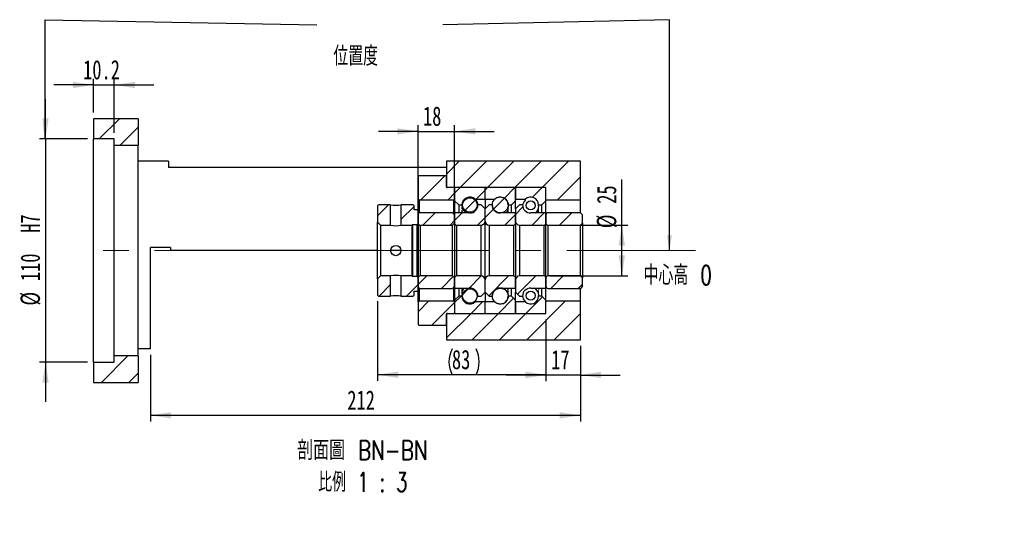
# Paper-space layout 'MBCK25L-G' of a CAD drawing. Header units: millimetres. Extents: x 19 to 333, y 9 to 190.
# Tile 4 of 5: x 171 to 333, y 9 to 91. Entities that reach past the tile are written whole.
import ezdxf

# ---------------------------------------------------------------- set-up
doc = ezdxf.new("R2010")
doc.units = ezdxf.units.MM
doc.linetypes.add('CENTERX2', pattern=[20.32, 12.7, -2.54, 2.54, -2.54])
doc.layers.add('圖層0', color=7, linetype='Continuous')
doc.styles.add('SLDTEXTSTYLE0', font='TXT', dxfattribs={"width": 0.7})
doc.styles.add('SLDTEXTSTYLE1', font='TXT', dxfattribs={"width": 0.7, "bigfont": 'bigfont'})
doc.styles.add('SLDTEXTSTYLE6', font='TXT', dxfattribs={"width": 0.75, "bigfont": 'bigfont'})
doc.styles.add('SLDTEXTSTYLE7', font='TXT', dxfattribs={"width": 0.65625, "bigfont": 'bigfont'})
doc.dimstyles.new('SLDDIMSTYLE1', dxfattribs={"dimtxt": 0.18, "dimasz": 2.5, "dimexe": 0, "dimexo": 0.0625, "dimgap": 0, "dimtad": 0, "dimtih": 1, "dimtoh": 1, "dimdec": 0, "dimrnd": 1e-09, "dimzin": 0, "dimdsep": 46, "dimtxsty": 'Standard', "dimsah": 1, "dimcen": 0.09, "dimadec": 0, "dimazin": 0, "dimtfac": 2.5, "dimtdec": 0, "dimtofl": 0, "dimtmove": 0, "dimatfit": 3, "dimfxl": 0, "dimfrac": 2, "dimtolj": 1, "dimtzin": 0, "dimarcsym": 0})
doc.dimstyles.new('SLDDIMSTYLE4', dxfattribs={"dimtxt": 3.389974, "dimasz": 2.5, "dimexe": 0, "dimexo": 0.0625, "dimgap": 0.847493, "dimtad": 1, "dimlfac": 3, "dimrnd": 1e-09, "dimzin": 12, "dimdsep": 46, "dimtxsty": 'SLDTEXTSTYLE0', "dimsah": 1, "dimcen": 0.09, "dimadec": 0, "dimazin": 3, "dimtfac": 1, "dimtmove": 0, "dimatfit": 0, "dimfxl": 0, "dimfrac": 2, "dimtolj": 1, "dimtzin": 12, "dimarcsym": 0})
doc.dimstyles.new('SLDDIMSTYLE5', dxfattribs={"dimtxt": 3.389974, "dimasz": 2.5, "dimexe": 0, "dimexo": 0.0625, "dimgap": 0.847493, "dimtad": 1, "dimdec": 1, "dimlfac": 3, "dimrnd": 1e-09, "dimzin": 12, "dimdsep": 46, "dimtxsty": 'SLDTEXTSTYLE0', "dimsah": 1, "dimcen": 0.09, "dimadec": 0, "dimazin": 3, "dimtfac": 1, "dimtdec": 1, "dimtmove": 0, "dimatfit": 0, "dimfxl": 0, "dimfrac": 2, "dimtolj": 1, "dimtzin": 12, "dimarcsym": 0})
doc.dimstyles.new('SLDDIMSTYLE6', dxfattribs={"dimtxt": 3.389974, "dimasz": 2.5, "dimexe": 0, "dimexo": 0.0625, "dimgap": 0.847493, "dimtad": 1, "dimlfac": 3, "dimrnd": 1e-09, "dimzin": 12, "dimdsep": 46, "dimtxsty": 'SLDTEXTSTYLE0', "dimsah": 1, "dimcen": 0.09, "dimadec": 0, "dimazin": 3, "dimtfac": 1, "dimtofl": 0, "dimtmove": 0, "dimatfit": 3, "dimfxl": 0, "dimfrac": 2, "dimtolj": 1, "dimtzin": 12, "dimarcsym": 0})

# ---------------------------------------------------------------- blocks, each defined once
blk = doc.blocks.new('_D_27')
at = {"layer": '圖層0', "color": 7}
for p, q in [((175.34, 71.89), (175.34, 78.41)), ((182.24, 71.89), (174.34, 71.89)), ((175.34, 71.89), (175.34, 35.22)), ((182.24, 35.22), (174.34, 35.22)), ((175.34, 35.22), (175.34, 28.71))]:
    blk.add_line(p, q, dxfattribs=at)
for points in [[(175.34, 71.89), (175.86, 75.28), (174.82, 75.28)], [(175.34, 35.22), (174.82, 31.83), (175.86, 31.83)]]:
    blk.add_solid(points, dxfattribs=at)
at = {"layer": '圖層0', "color": 7, "char_height": 3.175, "attachment_point": 1, "rotation": 90, "style": 'SLDTEXTSTYLE0'}
for s, insert in [('H7', (171.24, 56.47)), ('110', (171.24, 48.53)), ('%%c', (171.24, 44.51))]:
    blk.add_mtext(s, dxfattribs=dict(at, insert=insert))
blk = doc.blocks.new('_D_28')
at = {"layer": '圖層0', "color": 7}
for p, q in [((183.24, 76.22), (183.24, 81.76)), ((186.64, 72.89), (186.64, 81.76)), ((183.24, 80.76), (176.72, 80.76)), ((183.24, 80.76), (186.64, 80.76)), ((186.64, 80.76), (193.16, 80.76))]:
    blk.add_line(p, q, dxfattribs=at)
for points in [[(183.24, 80.76), (179.85, 81.28), (179.85, 80.24)], [(186.64, 80.76), (190.03, 80.24), (190.03, 81.28)]]:
    blk.add_solid(points, dxfattribs=at)
at = {"layer": '圖層0', "color": 7, "insert": (181.52, 84.85), "char_height": 3.175, "attachment_point": 1, "style": 'SLDTEXTSTYLE0'}
blk.add_mtext('10.2', dxfattribs=at)
blk = doc.blocks.new('_D_29')
at = {"layer": '圖層0', "color": 7}
for p, q in [((236.57, 73.14), (230.05, 73.14)), ((236.57, 60.44), (236.57, 74.14)), ((236.57, 73.14), (242.57, 73.14)), ((242.57, 60.44), (242.57, 74.14)), ((242.57, 73.14), (249.09, 73.14))]:
    blk.add_line(p, q, dxfattribs=at)
for points in [[(236.57, 73.14), (233.18, 73.66), (233.18, 72.62)], [(242.57, 73.14), (245.96, 72.62), (245.96, 73.66)]]:
    blk.add_solid(points, dxfattribs=at)
at = {"layer": '圖層0', "color": 7, "insert": (237.37, 77.23), "char_height": 3.175, "attachment_point": 1, "style": 'SLDTEXTSTYLE0'}
blk.add_mtext('18', dxfattribs=at)
blk = doc.blocks.new('_D_30')
at = {"layer": '圖層0', "color": 7}
for p, q in [((270.05, 57.72), (270.05, 65.22)), ((258.24, 57.72), (271.05, 57.72)), ((270.05, 49.39), (270.05, 57.72)), ((258.24, 49.39), (271.05, 49.39))]:
    blk.add_line(p, q, dxfattribs=at)
for points in [[(270.05, 57.72), (269.52, 54.33), (270.57, 54.33)], [(270.05, 49.39), (270.57, 52.78), (269.52, 52.78)]]:
    blk.add_solid(points, dxfattribs=at)
at = {"layer": '圖層0', "color": 7, "char_height": 3.175, "attachment_point": 1, "rotation": 90, "style": 'SLDTEXTSTYLE0'}
for s, insert in [('25', (265.95, 61.24)), ('%%c', (265.95, 57.22))]:
    blk.add_mtext(s, dxfattribs=dict(at, insert=insert))
blk = doc.blocks.new('_D_31')
at = {"layer": '圖層0', "color": 7}
for p, q in [((229.91, 45.22), (229.91, 32.14)), ((257.57, 42.22), (257.57, 32.14)), ((257.57, 33.14), (229.91, 33.14))]:
    blk.add_line(p, q, dxfattribs=at)
for centre, start, end in [((246.37, 35.26), 153.4349, 206.5651), ((241.87, 35.26), 333.4349, 26.5651)]:
    blk.add_arc(centre, 4.73, start, end, dxfattribs=at)
for points in [[(229.91, 33.14), (233.3, 32.62), (233.3, 33.66)], [(257.57, 33.14), (254.18, 33.66), (254.18, 32.62)]]:
    blk.add_solid(points, dxfattribs=at)
at = {"layer": '圖層0', "color": 7, "insert": (242.13, 37.23), "char_height": 3.175, "attachment_point": 1, "style": 'SLDTEXTSTYLE0'}
blk.add_mtext('83', dxfattribs=at)
blk = doc.blocks.new('_D_32')
at = {"layer": '圖層0', "color": 7}
for p, q in [((257.57, 42.22), (257.57, 32.1)), ((263.24, 37.89), (263.24, 32.1)), ((257.57, 33.1), (251.05, 33.1)), ((263.24, 33.1), (257.57, 33.1)), ((263.24, 33.1), (269.76, 33.1))]:
    blk.add_line(p, q, dxfattribs=at)
for points in [[(257.57, 33.1), (254.18, 33.63), (254.18, 32.58)], [(263.24, 33.1), (266.63, 32.58), (266.63, 33.63)]]:
    blk.add_solid(points, dxfattribs=at)
at = {"layer": '圖層0', "color": 7, "insert": (258.43, 37.2), "char_height": 3.175, "attachment_point": 1, "style": 'SLDTEXTSTYLE0'}
blk.add_mtext('17', dxfattribs=at)
blk = doc.blocks.new('_D_33')
at = {"layer": '圖層0', "color": 7}
for p, q in [((263.24, 37.89), (263.24, 25.47)), ((192.57, 36.39), (192.57, 25.47)), ((263.24, 26.47), (192.57, 26.47))]:
    blk.add_line(p, q, dxfattribs=at)
for points in [[(192.57, 26.47), (195.96, 25.95), (195.96, 26.99)], [(263.24, 26.47), (259.85, 26.99), (259.85, 25.95)]]:
    blk.add_solid(points, dxfattribs=at)
at = {"layer": '圖層0', "color": 7, "insert": (224.93, 30.56), "char_height": 3.175, "attachment_point": 1, "style": 'SLDTEXTSTYLE0'}
blk.add_mtext('212', dxfattribs=at)
blk = doc.blocks.new('SW_NOTE_9')
at = {"layer": '圖層0', "color": 0, "char_height": 3.175, "attachment_point": 2}
for s, insert, style in [('\\M+19655\\M+196CA\\M+19AA4 BN-BN', (13, 4.09), 'SLDTEXTSTYLE6'), ('\\M+194E4\\M+197E1 1 : 3', (13.06, -1.14), 'SLDTEXTSTYLE7')]:
    blk.add_mtext(s, dxfattribs=dict(at, insert=insert, style=style))

psp = doc.layouts.new('MBCK25L-G')

# ---------------------------------------------------------------- hatches: boundary and pattern name
at = {"linetype": 'Continuous', "lineweight": 18}
h = psp.add_hatch(dxfattribs=at)
h.set_pattern_fill('ANSI31', style=0)
edge = h.paths.add_edge_path(flags=0)
edge.add_line((247.473, 63.8912), (242.673, 63.8912))
edge.add_arc((242.673, 63.7912), 0.1, 90, 180)
edge.add_line((242.573, 63.7912), (242.573, 61.7246))
edge.add_line((242.573, 61.7246), (243.2396, 61.0579))
edge.add_line((243.2396, 61.0579), (243.7813, 61.0579))
edge.add_arc((245.073, 61.0579), 1.2917, 47.348118, 180, ccw=False)
edge.add_line((245.9481, 62.0079), (247.573, 62.0079))
edge.add_line((247.573, 62.0079), (247.573, 63.7912))
edge.add_arc((247.473, 63.7912), 0.1, 0, 90)
h = psp.add_hatch(dxfattribs=at)
h.set_pattern_fill('ANSI31', style=0)
edge = h.paths.add_edge_path(flags=0)
edge.add_line((252.573, 61.7246), (252.573, 63.7912))
edge.add_arc((252.473, 63.7912), 0.1, 0, 90)
edge.add_line((252.473, 63.8912), (247.673, 63.8912))
edge.add_arc((247.673, 63.7912), 0.1, 90, 180)
edge.add_line((247.573, 63.7912), (247.573, 62.0079))
edge.add_line((247.573, 62.0079), (249.1978, 62.0079))
edge.add_arc((250.073, 61.0579), 1.2917, 0, 132.651882, ccw=False)
edge.add_line((251.3646, 61.0579), (251.9063, 61.0579))
edge.add_line((251.9063, 61.0579), (252.573, 61.7246))
h = psp.add_hatch(dxfattribs=at)
h.set_pattern_fill('ANSI31', style=0)
edge = h.paths.add_edge_path(flags=0)
edge.add_line((257.573, 61.7246), (257.573, 63.7912))
edge.add_arc((257.473, 63.7912), 0.1, 0, 90)
edge.add_line((257.473, 63.8912), (252.673, 63.8912))
edge.add_arc((252.673, 63.7912), 0.1, 90, 180)
edge.add_line((252.573, 63.7912), (252.573, 62.0079))
edge.add_line((252.573, 62.0079), (254.1978, 62.0079))
edge.add_arc((255.073, 61.0579), 1.2917, 0, 132.651882, ccw=False)
edge.add_line((256.3646, 61.0579), (256.9063, 61.0579))
edge.add_line((256.9063, 61.0579), (257.573, 61.7246))
h = psp.add_hatch(dxfattribs=at)
h.set_pattern_fill('ANSI31', style=0)
edge = h.paths.add_edge_path(flags=0)
edge.add_arc((245.073, 61.0348), 1.197, 0, 360)
h = psp.add_hatch(dxfattribs=at)
h.set_pattern_fill('ANSI31', style=0)
edge = h.paths.add_edge_path(flags=0)
edge.add_arc((250.073, 61.053), 1.3056, 0, 360)
h = psp.add_hatch(dxfattribs=at)
h.set_pattern_fill('ANSI31', style=0)
edge = h.paths.add_edge_path(flags=0)
edge.add_arc((255.073, 60.974), 0.7261, 0, 360)
h = psp.add_hatch(dxfattribs=at)
h.set_pattern_fill('ANSI31', style=0)
h.paths.add_polyline_path([(230.073, 61.0579), (229.9063, 60.8912), (229.9063, 58.2246), (230.4063, 57.7246), (232.0563, 57.7246), (232.0563, 61.0579)], flags=0)
h = psp.add_hatch(dxfattribs=at)
h.set_pattern_fill('ANSI31', style=0)
h.paths.add_polyline_path([(236.573, 60.0579), (236.4063, 60.2246), (235.9063, 60.2246), (235.9063, 60.8912), (235.7396, 61.0579), (233.7563, 61.0579), (233.7563, 57.7246), (235.573, 57.7246), (235.6563, 57.8079), (236.4063, 57.8079), (236.573, 57.9746)], flags=0)
h = psp.add_hatch(dxfattribs=at)
h.set_pattern_fill('ANSI31', style=0)
edge = h.paths.add_edge_path(flags=0)
edge.add_line((247.573, 58.3912), (247.573, 60.3912))
edge.add_line((247.573, 60.3912), (246.9063, 61.0579))
edge.add_line((246.9063, 61.0579), (246.4063, 61.0579))
edge.add_arc((245.073, 61.0579), 1.3333, 270, 360, ccw=False)
edge.add_line((245.073, 59.7246), (242.573, 59.7246))
edge.add_line((242.573, 59.7246), (242.573, 58.0579))
edge.add_arc((242.9063, 58.0579), 0.3333, 180, 270)
edge.add_line((242.9063, 57.7246), (246.9063, 57.7246))
edge.add_arc((246.9063, 58.3912), 0.6667, 270, 360)
h = psp.add_hatch(dxfattribs=at)
h.set_pattern_fill('ANSI31', style=0)
edge = h.paths.add_edge_path(flags=0)
edge.add_line((248.7396, 61.0579), (248.2396, 61.0579))
edge.add_line((248.2396, 61.0579), (247.573, 60.3912))
edge.add_line((247.573, 60.3912), (247.573, 58.3912))
edge.add_arc((248.2396, 58.3912), 0.6667, 180, 270)
edge.add_line((248.2396, 57.7246), (252.2396, 57.7246))
edge.add_arc((252.2396, 58.0579), 0.3333, 270, 360)
edge.add_line((252.573, 58.0579), (252.573, 59.7246))
edge.add_line((252.573, 59.7246), (250.073, 59.7246))
edge.add_arc((250.073, 61.0579), 1.3333, 180, 270, ccw=False)
h = psp.add_hatch(dxfattribs=at)
h.set_pattern_fill('ANSI31', style=0)
edge = h.paths.add_edge_path(flags=0)
edge.add_line((253.7396, 61.0579), (253.2396, 61.0579))
edge.add_line((253.2396, 61.0579), (252.573, 60.3912))
edge.add_line((252.573, 60.3912), (252.573, 58.3912))
edge.add_arc((253.2396, 58.3912), 0.6667, 180, 270)
edge.add_line((253.2396, 57.7246), (257.2396, 57.7246))
edge.add_arc((257.2396, 58.0579), 0.3333, 270, 360)
edge.add_line((257.573, 58.0579), (257.573, 59.7246))
edge.add_line((257.573, 59.7246), (255.073, 59.7246))
edge.add_arc((255.073, 61.0579), 1.3333, 180, 270, ccw=False)
h = psp.add_hatch(dxfattribs=at)
h.set_pattern_fill('ANSI31', style=0)
edge = h.paths.add_edge_path(flags=0)
edge.add_line((263.2396, 57.7246), (263.573, 58.0579))
edge.add_line((263.573, 58.0579), (263.573, 59.4412))
edge.add_line((263.573, 59.4412), (263.2396, 59.7746))
edge.add_line((263.2396, 59.7746), (257.9063, 59.7746))
edge.add_arc((257.9063, 59.4412), 0.3333, 90, 180)
edge.add_line((257.573, 59.4412), (257.573, 58.0579))
edge.add_arc((257.9063, 58.0579), 0.3333, 180, 270)
edge.add_line((257.9063, 57.7246), (263.2396, 57.7246))
h = psp.add_hatch(dxfattribs=at)
h.set_pattern_fill('ANSI31', style=0)
h.paths.add_polyline_path([(229.9063, 46.2246), (230.073, 46.0579), (232.0563, 46.0579), (232.0563, 49.3912), (230.4063, 49.3912), (229.9063, 48.8912)], flags=0)
h = psp.add_hatch(dxfattribs=at)
h.set_pattern_fill('ANSI31', style=0)
h.paths.add_polyline_path([(235.9063, 46.2246), (235.9063, 46.8912), (236.4063, 46.8912), (236.573, 47.0579), (236.573, 49.1412), (236.4063, 49.3079), (235.6563, 49.3079), (235.573, 49.3912), (233.7563, 49.3912), (233.7563, 46.0579), (235.7396, 46.0579)], flags=0)
h = psp.add_hatch(dxfattribs=at)
h.set_pattern_fill('ANSI31', style=0)
edge = h.paths.add_edge_path(flags=0)
edge.add_line((246.4063, 46.0579), (246.9063, 46.0579))
edge.add_line((246.9063, 46.0579), (247.573, 46.7246))
edge.add_line((247.573, 46.7246), (247.573, 48.7246))
edge.add_arc((246.9063, 48.7246), 0.6667, 0, 90)
edge.add_line((246.9063, 49.3912), (242.9063, 49.3912))
edge.add_arc((242.9063, 49.0579), 0.3333, 90, 180)
edge.add_line((242.573, 49.0579), (242.573, 47.3912))
edge.add_line((242.573, 47.3912), (245.073, 47.3912))
edge.add_arc((245.073, 46.0579), 1.3333, 0, 90, ccw=False)
h = psp.add_hatch(dxfattribs=at)
h.set_pattern_fill('ANSI31', style=0)
edge = h.paths.add_edge_path(flags=0)
edge.add_line((247.573, 48.7246), (247.573, 46.7246))
edge.add_line((247.573, 46.7246), (248.2396, 46.0579))
edge.add_line((248.2396, 46.0579), (248.7396, 46.0579))
edge.add_arc((250.073, 46.0579), 1.3333, 90, 180, ccw=False)
edge.add_line((250.073, 47.3912), (252.573, 47.3912))
edge.add_line((252.573, 47.3912), (252.573, 49.0579))
edge.add_arc((252.2396, 49.0579), 0.3333, 0, 90)
edge.add_line((252.2396, 49.3912), (248.2396, 49.3912))
edge.add_arc((248.2396, 48.7246), 0.6667, 90, 180)
h = psp.add_hatch(dxfattribs=at)
h.set_pattern_fill('ANSI31', style=0)
edge = h.paths.add_edge_path(flags=0)
edge.add_line((252.573, 48.7246), (252.573, 46.7246))
edge.add_line((252.573, 46.7246), (253.2396, 46.0579))
edge.add_line((253.2396, 46.0579), (253.7396, 46.0579))
edge.add_arc((255.073, 46.0579), 1.3333, 90, 180, ccw=False)
edge.add_line((255.073, 47.3912), (257.573, 47.3912))
edge.add_line((257.573, 47.3912), (257.573, 49.0579))
edge.add_arc((257.2396, 49.0579), 0.3333, 0, 90)
edge.add_line((257.2396, 49.3912), (253.2396, 49.3912))
edge.add_arc((253.2396, 48.7246), 0.6667, 90, 180)
h = psp.add_hatch(dxfattribs=at)
h.set_pattern_fill('ANSI31', style=0)
edge = h.paths.add_edge_path(flags=0)
edge.add_line((263.573, 49.0579), (263.2396, 49.3912))
edge.add_line((263.2396, 49.3912), (257.9063, 49.3912))
edge.add_arc((257.9063, 49.0579), 0.3333, 90, 180)
edge.add_line((257.573, 49.0579), (257.573, 47.6745))
edge.add_arc((257.9063, 47.6745), 0.3333, 180, 270)
edge.add_line((257.9063, 47.3412), (263.2396, 47.3412))
edge.add_line((263.2396, 47.3412), (263.573, 47.6745))
edge.add_line((263.573, 47.6745), (263.573, 49.0579))
h = psp.add_hatch(dxfattribs=at)
h.set_pattern_fill('ANSI31', style=0)
edge = h.paths.add_edge_path(flags=0)
edge.add_arc((245.073, 46.0809), 1.197, 0, 360)
h = psp.add_hatch(dxfattribs=at)
h.set_pattern_fill('ANSI31', style=0)
edge = h.paths.add_edge_path(flags=0)
edge.add_arc((250.073, 46.0628), 1.3056, 0, 360)
h = psp.add_hatch(dxfattribs=at)
h.set_pattern_fill('ANSI31', style=0)
edge = h.paths.add_edge_path(flags=0)
edge.add_line((242.573, 45.3912), (242.573, 43.3246))
edge.add_arc((242.673, 43.3246), 0.1, 180, 270)
edge.add_line((242.673, 43.2246), (247.473, 43.2246))
edge.add_arc((247.473, 43.3246), 0.1, 270, 360)
edge.add_line((247.573, 43.3246), (247.573, 45.1079))
edge.add_line((247.573, 45.1079), (245.9481, 45.1079))
edge.add_arc((245.073, 46.0579), 1.2917, 180, 312.651882, ccw=False)
edge.add_line((243.7813, 46.0579), (243.2396, 46.0579))
edge.add_line((243.2396, 46.0579), (242.573, 45.3912))
h = psp.add_hatch(dxfattribs=at)
h.set_pattern_fill('ANSI31', style=0)
edge = h.paths.add_edge_path(flags=0)
edge.add_line((247.673, 43.2246), (252.473, 43.2246))
edge.add_arc((252.473, 43.3246), 0.1, 270, 360)
edge.add_line((252.573, 43.3246), (252.573, 45.3912))
edge.add_line((252.573, 45.3912), (251.9063, 46.0579))
edge.add_line((251.9063, 46.0579), (251.3646, 46.0579))
edge.add_arc((250.073, 46.0579), 1.2917, 227.348118, 360, ccw=False)
edge.add_line((249.1978, 45.1079), (247.573, 45.1079))
edge.add_line((247.573, 45.1079), (247.573, 43.3246))
edge.add_arc((247.673, 43.3246), 0.1, 180, 270)
h = psp.add_hatch(dxfattribs=at)
h.set_pattern_fill('ANSI31', style=0)
edge = h.paths.add_edge_path(flags=0)
edge.add_line((252.673, 43.2246), (257.473, 43.2246))
edge.add_arc((257.473, 43.3246), 0.1, 270, 360)
edge.add_line((257.573, 43.3246), (257.573, 45.3912))
edge.add_line((257.573, 45.3912), (256.9063, 46.0579))
edge.add_line((256.9063, 46.0579), (256.3646, 46.0579))
edge.add_arc((255.073, 46.0579), 1.2917, 227.348118, 360, ccw=False)
edge.add_line((254.1978, 45.1079), (252.573, 45.1079))
edge.add_line((252.573, 45.1079), (252.573, 43.3246))
edge.add_arc((252.673, 43.3246), 0.1, 180, 270)
h = psp.add_hatch(dxfattribs=at)
h.set_pattern_fill('ANSI31', style=0)
edge = h.paths.add_edge_path(flags=0)
edge.add_arc((255.073, 46.1417), 0.7261, 0, 360)
at = {"layer": '圖層0', "linetype": 'Continuous', "lineweight": 18}
h = psp.add_hatch(dxfattribs=at)
h.set_pattern_fill('ANSI31', color=256, style=0)
h.paths.add_polyline_path([(190.573, 70.8912), (190.573, 75.2245), (183.2396, 75.2245), (183.2396, 71.8912), (186.6396, 71.8912), (186.6396, 70.8912)], flags=0)
h = psp.add_hatch(dxfattribs=at)
h.set_pattern_fill('ANSI31', color=256, style=0)
h.paths.add_polyline_path([(257.573, 61.8912), (263.2396, 61.8912), (263.2396, 68.2246), (241.2396, 68.2246), (241.2396, 63.8912), (257.573, 63.8912)], flags=0)
h = psp.add_hatch(dxfattribs=at)
h.set_pattern_fill('ANSI31', color=256, style=0)
edge = h.paths.add_edge_path(flags=0)
edge.add_line((236.573, 62.0579), (236.7396, 61.8912))
edge.add_line((236.7396, 61.8912), (242.4563, 61.8912))
edge.add_line((242.4563, 61.8912), (242.623, 62.0579))
edge.add_line((242.623, 62.0579), (242.623, 63.7246))
edge.add_line((242.623, 63.7246), (242.4563, 63.8912))
edge.add_line((242.4563, 63.8912), (241.373, 63.8912))
edge.add_arc((241.373, 64.0245), 0.1333, 180, 270, ccw=False)
edge.add_line((241.2396, 64.0245), (241.2396, 65.7246))
edge.add_line((241.2396, 65.7246), (241.073, 65.8912))
edge.add_line((241.073, 65.8912), (236.7396, 65.8912))
edge.add_line((236.7396, 65.8912), (236.573, 65.7246))
edge.add_line((236.573, 65.7246), (236.573, 62.0579))
h = psp.add_hatch(dxfattribs=at)
h.set_pattern_fill('ANSI31', color=256, style=0)
edge = h.paths.add_edge_path(flags=0)
edge.add_line((242.2396, 57.7246), (242.573, 58.0579))
edge.add_line((242.573, 58.0579), (242.573, 59.4412))
edge.add_line((242.573, 59.4412), (242.2396, 59.7746))
edge.add_line((242.2396, 59.7746), (236.9063, 59.7746))
edge.add_arc((236.9063, 59.4412), 0.3333, 90, 180)
edge.add_line((236.573, 59.4412), (236.573, 58.0579))
edge.add_arc((236.9063, 58.0579), 0.3333, 180, 270)
edge.add_line((236.9063, 57.7246), (242.2396, 57.7246))
h = psp.add_hatch(dxfattribs=at)
h.set_pattern_fill('ANSI31', color=256, style=0)
edge = h.paths.add_edge_path(flags=0)
edge.add_line((242.573, 49.0579), (242.2396, 49.3912))
edge.add_line((242.2396, 49.3912), (236.9063, 49.3912))
edge.add_arc((236.9063, 49.0579), 0.3333, 90, 180)
edge.add_line((236.573, 49.0579), (236.573, 47.6745))
edge.add_arc((236.9063, 47.6745), 0.3333, 180, 270)
edge.add_line((236.9063, 47.3412), (242.2396, 47.3412))
edge.add_line((242.2396, 47.3412), (242.573, 47.6745))
edge.add_line((242.573, 47.6745), (242.573, 49.0579))
h = psp.add_hatch(dxfattribs=at)
h.set_pattern_fill('ANSI31', color=256, style=0)
edge = h.paths.add_edge_path(flags=0)
edge.add_line((236.7396, 45.2246), (236.573, 45.0579))
edge.add_line((236.573, 45.0579), (236.573, 41.3912))
edge.add_line((236.573, 41.3912), (236.7396, 41.2246))
edge.add_line((236.7396, 41.2246), (241.073, 41.2246))
edge.add_line((241.073, 41.2246), (241.2396, 41.3912))
edge.add_line((241.2396, 41.3912), (241.2396, 43.0912))
edge.add_arc((241.373, 43.0912), 0.1333, 90, 180, ccw=False)
edge.add_line((241.373, 43.2246), (242.4563, 43.2246))
edge.add_line((242.4563, 43.2246), (242.623, 43.3912))
edge.add_line((242.623, 43.3912), (242.623, 45.0579))
edge.add_line((242.623, 45.0579), (242.4563, 45.2246))
edge.add_line((242.4563, 45.2246), (236.7396, 45.2246))
h = psp.add_hatch(dxfattribs=at)
h.set_pattern_fill('ANSI31', color=256, style=0)
h.paths.add_polyline_path([(241.2396, 38.8912), (263.2396, 38.8912), (263.2396, 45.2246), (257.573, 45.2246), (257.573, 43.2246), (241.2396, 43.2246)], flags=0)
h = psp.add_hatch(dxfattribs=at)
h.set_pattern_fill('ANSI31', color=256, style=0)
h.paths.add_polyline_path([(183.2396, 35.2246), (183.2396, 31.8912), (190.573, 31.8912), (190.573, 36.2245), (186.6396, 36.2245), (186.6396, 35.2246)], flags=0)

# ---------------------------------------------------------------- linework, layer by layer
at = {"color": 7, "linetype": 'Continuous', "lineweight": 25}
for p, q in [((183.2396, 75.2245), (183.2396, 71.8912)), ((190.573, 75.2245), (183.2396, 75.2245)), ((190.573, 75.2245), (190.573, 70.8912)), ((186.6396, 71.8912), (183.2396, 71.8912)), ((183.2396, 35.2246), (183.2396, 71.8912)), ((186.6396, 70.8912), (186.6396, 71.8912)), ((186.6396, 70.8912), (190.573, 70.8912)), ((186.6396, 36.2245), (186.6396, 70.8912)), ((190.573, 36.2245), (190.573, 70.8912)), ((195.573, 68.2246), (190.573, 68.2246)), ((195.573, 68.2246), (195.573, 67.2246)), ((241.2396, 68.2246), (241.2396, 63.8912)), ((263.2396, 68.2246), (241.2396, 68.2246)), ((263.2396, 61.8912), (263.2396, 68.2246)), ((241.2396, 67.2246), (195.573, 67.2246)), ((236.573, 65.7246), (236.7396, 65.8912)), ((236.573, 65.7246), (236.573, 62.0579)), ((236.7396, 65.8912), (241.073, 65.8912)), ((241.073, 65.8912), (241.2396, 65.7246)), ((241.2396, 64.0245), (241.2396, 65.7246)), ((257.573, 63.8912), (241.2396, 63.8912)), ((242.4563, 63.8912), (241.373, 63.8912)), ((242.4563, 63.8912), (242.623, 63.7246)), ((242.573, 63.7912), (242.573, 61.7245)), ((242.623, 62.0579), (242.623, 63.7246)), ((247.473, 63.8912), (242.673, 63.8912)), ((247.573, 62.0079), (247.573, 63.7912)), ((252.473, 63.8912), (247.673, 63.8912)), ((252.573, 63.7912), (252.573, 62.0079)), ((252.573, 61.7245), (252.573, 63.7912)), ((257.473, 63.8912), (252.673, 63.8912)), ((257.573, 61.8912), (257.573, 63.8912)), ((257.573, 61.7245), (257.573, 63.7912)), ((236.7396, 61.8912), (236.573, 62.0579)), ((236.573, 60.0579), (236.573, 62.0579)), ((236.7396, 61.8912), (242.4563, 61.8912)), ((236.7396, 61.8912), (236.7396, 59.7299)), ((242.623, 62.0579), (242.4563, 61.8912)), ((242.4563, 59.5579), (242.4563, 61.8912)), ((242.573, 61.7245), (243.2396, 61.0579)), ((242.573, 61.7245), (242.573, 59.7246)), ((245.9481, 62.0079), (245.9481, 62.0021)), ((245.9481, 62.0079), (247.573, 62.0079)), ((247.573, 62.0079), (247.573, 60.3912)), ((247.573, 62.0079), (249.1978, 62.0079)), ((251.9063, 61.0579), (252.573, 61.7245)), ((252.573, 62.0079), (254.1978, 62.0079)), ((252.573, 60.3912), (252.573, 61.7245)), ((254.1978, 61.8369), (254.1978, 62.0079)), ((256.9063, 61.0579), (257.573, 61.7245)), ((257.573, 61.8912), (263.2396, 61.8912)), ((257.573, 59.7246), (257.573, 61.7245)), ((263.2396, 59.7746), (263.2396, 61.8912)), ((229.9063, 60.8912), (230.073, 61.0579)), ((229.9063, 60.8912), (229.9063, 58.2246)), ((232.0563, 61.0579), (230.073, 61.0579)), ((232.0563, 57.7246), (232.0563, 61.0579)), ((233.7563, 61.0579), (233.7563, 57.7246)), ((235.7396, 61.0579), (233.7563, 61.0579)), ((235.7396, 61.0579), (235.9063, 60.8912)), ((235.9063, 60.2246), (235.9063, 60.8912)), ((236.4063, 60.2246), (235.9063, 60.2246)), ((236.4063, 60.2246), (236.573, 60.0579)), ((236.573, 57.9746), (236.573, 60.0579)), ((243.2396, 61.0579), (243.2396, 59.7246)), ((243.2396, 61.0579), (243.7813, 61.0579)), ((243.7813, 61.0579), (243.7813, 61.0535)), ((243.7813, 60.7041), (243.7813, 60.3845)), ((243.7813, 59.9102), (243.7813, 59.7246)), ((246.9063, 61.0579), (246.4063, 61.0579)), ((247.573, 60.3912), (246.9063, 61.0579)), ((248.2396, 61.0579), (247.573, 60.3912)), ((247.573, 58.3912), (247.573, 60.3912)), ((248.7396, 61.0579), (248.2396, 61.0579)), ((248.7766, 60.8978), (248.7607, 60.8219)), ((251.3646, 61.0579), (251.9063, 61.0579)), ((251.3646, 60.6946), (251.3646, 60.8626)), ((251.3646, 59.7246), (251.3646, 60.2552)), ((251.9063, 59.7246), (251.9063, 61.0579)), ((253.2396, 61.0579), (252.573, 60.3912)), ((252.573, 60.3912), (252.573, 58.3912)), ((253.7396, 61.0579), (253.2396, 61.0579)), ((256.2764, 60.1667), (256.2521, 60.2151)), ((256.3646, 60.91), (256.3646, 61.0579)), ((256.3646, 61.0579), (256.9063, 61.0579)), ((256.3646, 59.7831), (256.3646, 60.5068)), ((256.9063, 59.7246), (256.9063, 61.0579)), ((236.573, 59.4412), (236.573, 58.0579)), ((242.2396, 59.7746), (236.9063, 59.7746)), ((242.2396, 59.7746), (242.573, 59.4412)), ((245.073, 59.7246), (242.573, 59.7246)), ((242.573, 59.7246), (242.573, 58.0579)), ((242.573, 58.0579), (242.573, 59.4412)), ((247.573, 48.7246), (247.573, 58.3912)), ((252.573, 59.7246), (250.073, 59.7246)), ((251.2224, 59.7246), (251.1625, 59.8174)), ((252.573, 58.0579), (252.573, 59.7246)), ((257.573, 59.7246), (255.073, 59.7246)), ((257.573, 58.0579), (257.573, 59.7246)), ((257.573, 59.4412), (257.573, 58.0579)), ((263.2396, 59.7746), (257.9063, 59.7746)), ((263.2396, 59.7746), (263.573, 59.4412)), ((263.573, 58.0579), (263.573, 59.4412)), ((229.9063, 48.8912), (229.9063, 58.2246)), ((230.4063, 57.7246), (229.9063, 58.2246)), ((230.4063, 57.7246), (230.4063, 49.3912)), ((230.4063, 57.7246), (232.0563, 57.7246)), ((233.7563, 57.7246), (235.573, 57.7246)), ((235.6563, 57.8079), (235.573, 57.7246)), ((235.573, 49.3912), (235.573, 57.7246)), ((235.6563, 57.8079), (236.4063, 57.8079)), ((235.6563, 57.8079), (235.6563, 49.3079)), ((236.573, 57.9746), (236.4063, 57.8079)), ((236.4063, 49.3079), (236.4063, 57.8079)), ((236.573, 57.9746), (236.573, 49.1412)), ((236.9063, 57.7246), (236.9063, 49.3912)), ((236.9063, 57.7246), (242.2396, 57.7246)), ((242.573, 58.0579), (242.2396, 57.7246)), ((242.2396, 49.3912), (242.2396, 57.7246)), ((242.573, 58.0579), (242.573, 49.0579)), ((242.9063, 49.3912), (242.9063, 57.7246)), ((242.9063, 57.7246), (246.9063, 57.7246)), ((246.9063, 49.3912), (246.9063, 57.7246)), ((248.2396, 57.7246), (248.2396, 49.3912)), ((248.2396, 57.7246), (252.2396, 57.7246)), ((252.2396, 57.7246), (252.2396, 49.3912)), ((252.573, 58.0579), (252.573, 49.0579)), ((253.2396, 57.7246), (253.2396, 49.3912)), ((253.2396, 57.7246), (257.2396, 57.7246)), ((257.2396, 57.7246), (257.2396, 49.3912)), ((257.573, 49.0579), (257.573, 58.0579)), ((257.9063, 57.7246), (257.9063, 49.3912)), ((257.9063, 57.7246), (263.2396, 57.7246)), ((263.573, 58.0579), (263.2396, 57.7246)), ((263.2396, 49.3912), (263.2396, 57.7246)), ((263.573, 58.0579), (263.573, 49.0579)), ((195.9063, 54.0579), (192.573, 54.0579)), ((192.573, 37.3912), (192.573, 54.0579)), ((195.9063, 54.0579), (195.9063, 53.5579)), ((229.9063, 53.5579), (195.9063, 53.5579)), ((233.7452, 53.5579), (232.0563, 53.5579)), ((229.9063, 48.8912), (230.4063, 49.3912)), ((229.9063, 48.8912), (229.9063, 46.2246)), ((232.0563, 49.3912), (230.4063, 49.3912)), ((232.0563, 46.0579), (232.0563, 49.3912)), ((235.573, 49.3912), (233.7563, 49.3912)), ((233.7563, 49.3912), (233.7563, 46.0579)), ((235.573, 49.3912), (235.6563, 49.3079)), ((236.4063, 49.3079), (235.6563, 49.3079)), ((236.4063, 49.3079), (236.573, 49.1412)), ((236.573, 47.0579), (236.573, 49.1412)), ((236.573, 49.0579), (236.573, 47.6745)), ((242.2396, 49.3912), (236.9063, 49.3912)), ((242.2396, 49.3912), (242.573, 49.0579)), ((242.573, 47.6745), (242.573, 49.0579)), ((242.573, 49.0579), (242.573, 47.3912)), ((246.9063, 49.3912), (242.9063, 49.3912)), ((247.573, 46.7246), (247.573, 48.7246)), ((252.2396, 49.3912), (248.2396, 49.3912)), ((252.573, 47.3912), (252.573, 49.0579)), ((252.573, 48.7246), (252.573, 46.7246)), ((257.2396, 49.3912), (253.2396, 49.3912)), ((257.573, 49.0579), (257.573, 47.6745)), ((257.573, 47.3912), (257.573, 49.0579)), ((263.2396, 49.3912), (257.9063, 49.3912)), ((263.2396, 49.3912), (263.573, 49.0579)), ((263.573, 47.6745), (263.573, 49.0579)), ((236.573, 47.0579), (236.4063, 46.8912)), ((236.573, 45.0579), (236.573, 47.0579)), ((236.7396, 47.3859), (236.7396, 45.2246)), ((236.9063, 47.3412), (242.2396, 47.3412)), ((242.573, 47.6745), (242.2396, 47.3412)), ((242.4563, 45.2246), (242.4563, 47.5579)), ((242.573, 47.3912), (245.073, 47.3912)), ((242.573, 47.3912), (242.573, 45.3912)), ((243.2396, 47.3912), (243.2396, 46.0579)), ((243.7813, 47.3912), (243.7813, 46.756)), ((250.073, 47.3912), (252.573, 47.3912)), ((251.3646, 47.0675), (251.3646, 47.3912)), ((251.9063, 46.0579), (251.9063, 47.3912)), ((255.073, 47.3912), (257.573, 47.3912)), ((256.3646, 46.4724), (256.3646, 46.9698)), ((256.9063, 46.0579), (256.9063, 47.3912)), ((257.573, 45.3912), (257.573, 47.3912)), ((257.9063, 47.3412), (263.2396, 47.3412)), ((263.573, 47.6745), (263.2396, 47.3412)), ((263.2396, 45.2246), (263.2396, 47.3412)), ((230.073, 46.0579), (229.9063, 46.2246)), ((230.073, 46.0579), (232.0563, 46.0579)), ((233.7563, 46.0579), (235.7396, 46.0579)), ((235.9063, 46.2246), (235.7396, 46.0579)), ((235.9063, 46.8912), (236.4063, 46.8912)), ((235.9063, 46.2246), (235.9063, 46.8912)), ((243.2396, 46.0579), (242.573, 45.3912)), ((242.573, 45.3912), (242.573, 43.3246)), ((243.7813, 46.0579), (243.2396, 46.0579)), ((243.7813, 46.33), (243.7813, 46.0579)), ((246.4063, 46.0579), (246.9063, 46.0579)), ((246.9063, 46.0579), (247.573, 46.7246)), ((247.573, 46.7246), (247.573, 45.1079)), ((247.573, 46.7246), (248.2396, 46.0579)), ((248.2396, 46.0579), (248.7396, 46.0579)), ((251.3646, 46.3935), (251.3646, 46.6059)), ((251.9063, 46.0579), (251.3646, 46.0579)), ((252.573, 45.3912), (251.9063, 46.0579)), ((252.573, 46.7246), (253.2396, 46.0579)), ((252.573, 45.3912), (252.573, 46.7246)), ((252.573, 43.3246), (252.573, 45.3912)), ((253.2396, 46.0579), (253.7396, 46.0579)), ((256.3646, 46.0579), (256.3646, 46.0996)), ((256.9063, 46.0579), (256.3646, 46.0579)), ((257.573, 45.3912), (256.9063, 46.0579)), ((257.573, 43.3246), (257.573, 45.3912)), ((236.573, 45.0579), (236.7396, 45.2246)), ((236.573, 45.0579), (236.573, 41.3912)), ((242.4563, 45.2246), (236.7396, 45.2246)), ((242.4563, 45.2246), (242.623, 45.0579)), ((242.623, 43.3912), (242.623, 45.0579)), ((245.9481, 45.2643), (245.9481, 45.1079)), ((247.573, 45.1079), (245.9481, 45.1079)), ((247.573, 43.3246), (247.573, 45.1079)), ((249.1978, 45.1079), (247.573, 45.1079)), ((254.1978, 45.1079), (252.573, 45.1079)), ((252.573, 45.1079), (252.573, 43.3246)), ((254.1978, 45.1079), (254.1978, 45.1572)), ((257.573, 43.2246), (257.573, 45.2246)), ((263.2396, 45.2246), (257.573, 45.2246)), ((263.2396, 38.8912), (263.2396, 45.2246)), ((241.2396, 43.2246), (241.2396, 38.8912)), ((241.2396, 43.2246), (257.573, 43.2246)), ((241.2396, 41.3912), (241.2396, 43.0912)), ((241.373, 43.2246), (242.4563, 43.2246)), ((242.623, 43.3912), (242.4563, 43.2246)), ((242.673, 43.2246), (247.473, 43.2246)), ((247.673, 43.2246), (252.473, 43.2246)), ((252.673, 43.2246), (257.473, 43.2246)), ((236.7396, 41.2246), (236.573, 41.3912)), ((241.073, 41.2246), (236.7396, 41.2246)), ((241.2396, 41.3912), (241.073, 41.2246)), ((241.2396, 38.8912), (263.2396, 38.8912)), ((192.573, 37.3912), (190.573, 37.3912)), ((186.6396, 35.2246), (186.6396, 36.2245)), ((190.573, 36.2245), (186.6396, 36.2245)), ((190.573, 36.2245), (190.573, 31.8912)), ((183.2396, 35.2246), (186.6396, 35.2246)), ((183.2396, 35.2246), (183.2396, 31.8912)), ((183.2396, 31.8912), (190.573, 31.8912))]:
    psp.add_line(p, q, dxfattribs=at)
at = {"color": 7, "linetype": 'Continuous', "lineweight": 25, "flags": 128}
for points in [[(243.7396, 60.2409), (243.7599, 60.0094), (243.8437, 59.7246)], [(243.8231, 47.3912), (243.8487, 47.3274), (243.9476, 47.1404)], [(256.4063, 47.1342), (256.386, 47.3657), (256.3813, 47.3912)]]:
    psp.add_lwpolyline(points, dxfattribs=at)
at = {"color": 7, "linetype": 'Continuous', "lineweight": 25}
for centre, radius in [((245.073, 61.0348), 1.197), ((250.073, 61.053), 1.3056), ((255.073, 60.974), 0.7261), ((232.9063, 53.5579), 0.85), ((245.073, 46.0809), 1.197), ((250.073, 46.0628), 1.3056), ((255.073, 46.1417), 0.7261)]:
    psp.add_circle(centre, radius, dxfattribs=at)
for centre, radius, start, end in [((241.373, 64.0245), 0.1333, 180, 270), ((242.673, 63.7912), 0.1, 90, 180), ((247.473, 63.7912), 0.1, 0, 90), ((247.673, 63.7912), 0.1, 90, 180), ((252.473, 63.7912), 0.1, 0, 90), ((252.673, 63.7912), 0.1, 90, 180), ((257.473, 63.7912), 0.1, 0, 90), ((245.073, 61.0579), 1.2917, 47.348118, 180), ((245.073, 61.0348), 1.3333, 0.494939, 45.597924), ((250.073, 61.0579), 1.2917, 0, 132.651882), ((255.073, 60.8375), 1.3333, 132.983234, 175.35134), ((255.073, 61.0579), 1.2917, 0, 132.651882), ((232.9063, 68.5325), 7.5228, 263.512284, 276.487716), ((245.073, 61.0348), 1.3333, 180, 259.334252), ((245.073, 61.0579), 1.3333, 270, 0), ((250.073, 61.0579), 1.3333, 180, 270), ((250.073, 60.586), 1.3333, 319.755462, 360), ((255.073, 61.0579), 1.3333, 180, 270), ((255.073, 60.8375), 1.3333, 303.41619, 360), ((236.9063, 59.4412), 0.3333, 90, 180), ((246.9063, 58.3912), 0.6667, 270, 0), ((248.2396, 58.3912), 0.6667, 180, 270), ((253.2396, 58.3912), 0.6667, 180, 270), ((257.9063, 59.4412), 0.3333, 90, 180), ((232.9063, 61.8454), 4.2076, 258.345142, 281.654858), ((236.9063, 58.0579), 0.3333, 180, 270), ((242.9063, 58.0579), 0.3333, 180, 270), ((252.2396, 58.0579), 0.3333, 270, 0), ((257.2396, 58.0579), 0.3333, 270, 0), ((257.9063, 58.0579), 0.3333, 180, 270), ((232.9063, 45.2703), 4.2077, 78.34534, 101.65466), ((236.9063, 49.0579), 0.3333, 90, 180), ((242.9063, 49.0579), 0.3333, 90, 180), ((246.9063, 48.7246), 0.6667, 360, 90), ((248.2396, 48.7246), 0.6667, 90, 180), ((252.2396, 49.0579), 0.3333, 0, 90), ((253.2396, 48.7246), 0.6667, 90, 180), ((257.2396, 49.0579), 0.3333, 0, 90), ((257.9063, 49.0579), 0.3333, 90, 180), ((236.9063, 47.6745), 0.3333, 180, 270), ((245.073, 46.4253), 1.3333, 133.577545, 180), ((245.073, 46.0579), 1.3333, 0, 90), ((250.073, 46.0579), 1.3333, 90, 180), ((250.073, 46.0628), 1.3333, 0, 85.098513), ((250.073, 46.7368), 1.3333, 0, 29.395572), ((255.073, 46.0579), 1.3333, 90, 180), ((255.073, 46.1417), 1.3333, 0, 69.573351), ((257.9063, 47.6745), 0.3333, 180, 270), ((232.9063, 38.5833), 7.5228, 83.512284, 96.487716), ((245.073, 46.0579), 1.2917, 180, 312.651882), ((245.073, 46.4253), 1.3333, 329.680747, 352.080655), ((250.073, 46.0628), 1.3333, 180.104645, 225.472288), ((250.073, 46.0579), 1.2917, 227.348118, 0), ((255.073, 46.1417), 1.3333, 181.801562, 226.024449), ((255.073, 46.0579), 1.2917, 227.348118, 0), ((241.373, 43.0912), 0.1333, 90, 180), ((242.673, 43.3246), 0.1, 180, 270), ((247.473, 43.3246), 0.1, 270, 0), ((247.673, 43.3246), 0.1, 180, 270), ((252.473, 43.3246), 0.1, 270, 0), ((252.673, 43.3246), 0.1, 180, 270), ((257.473, 43.3246), 0.1, 270, 360)]:
    psp.add_arc(centre, radius, start, end, dxfattribs=at)
at = {"layer": '圖層0', "color": 7, "linetype": 'CENTERX2', "lineweight": 18, "ltscale": 1.666667}
psp.add_line((282.1598, 53.5579), (180.7256, 53.5579), dxfattribs=at)

# ---------------------------------------------------------------- block references
at = {"layer": '圖層0'}
psp.add_blockref('SW_NOTE_9', (214.4048, 18.2288), dxfattribs=at)

# ---------------------------------------------------------------- texts
at = {"layer": '圖層0', "color": 7, "char_height": 3.175, "attachment_point": 1, "style": 'SLDTEXTSTYLE1'}
for s, insert in [('\\M+188CA\\M+19275\\M+19378', (222.6464, 87.099)), ('\\M+19286\\M+19053\\M+18D82 0', (273.6228, 51.0975))]:
    psp.add_mtext(s, dxfattribs=dict(at, insert=insert))

# ---------------------------------------------------------------- dimensions: what is measured, and where the dimension line sits
at = {"layer": '圖層0', "color": 7}
for base, p1, p2, dimstyle, picture, middle in [((186.6396, 80.7611), (183.2396, 75.2245), (186.6396, 71.8912), 'SLDDIMSTYLE5', '_D_28', (184.9945, 80.7611)), ((242.573, 73.1379), (236.573, 59.4412), (242.573, 59.4412), 'SLDDIMSTYLE4', '_D_29', (239.359, 73.1379)), ((257.573, 33.1045), (263.2396, 38.8912), (257.573, 43.2246), 'SLDDIMSTYLE4', '_D_32', (260.4134, 33.1045)), ((192.573, 26.4707), (263.2396, 38.8912), (192.573, 37.3912), 'SLDDIMSTYLE6', '_D_33', (227.9063, 26.4707))]:
    dim = psp.add_linear_dim(base=base, p1=p1, p2=p2, dimstyle=dimstyle, dxfattribs=at)
    dim.commit()
    dim.dimension.update_dxf_attribs({"geometry": picture, "text_midpoint": middle, "dimtype": 160})
for base, p1, p2, text, dimstyle, picture, middle in [((175.3377, 35.2246), (183.2396, 71.8912), (183.2396, 35.2246), '%%c<>  H7', 'SLDDIMSTYLE5', '_D_27', (175.3377, 53.0259)), ((270.0459, 57.7246), (257.2396, 49.3912), (257.2396, 57.7246), '%%c<>', 'SLDDIMSTYLE6', '_D_30', (270.0459, 61.2172))]:
    dim = psp.add_linear_dim(base=base, p1=p1, p2=p2, angle=90, text=text, dimstyle=dimstyle, dxfattribs=at)
    dim.commit()
    dim.dimension.update_dxf_attribs({"geometry": picture, "text_midpoint": middle, "dimtype": 160})
dim = psp.add_linear_dim(base=(229.9063, 33.1409), p1=(257.573, 43.2246), p2=(229.9063, 46.2246), text='(<>)', dimstyle='SLDDIMSTYLE6', dxfattribs=at)
dim.commit()
dim.dimension.update_dxf_attribs({"geometry": '_D_31', "text_midpoint": (244.1195, 33.1409), "dimtype": 160})

# ---------------------------------------------------------------- leaders
for points in [[(175.2818, 71.8912), (175.2818, 91.4905), (219.9029, 90.6471)], [(277.8696, 53.5579), (277.8696, 91.4905), (240.6478, 90.6471)]]:
    psp.add_leader(points, dimstyle='SLDDIMSTYLE1', dxfattribs=at)

doc.saveas('drawing.dxf')
